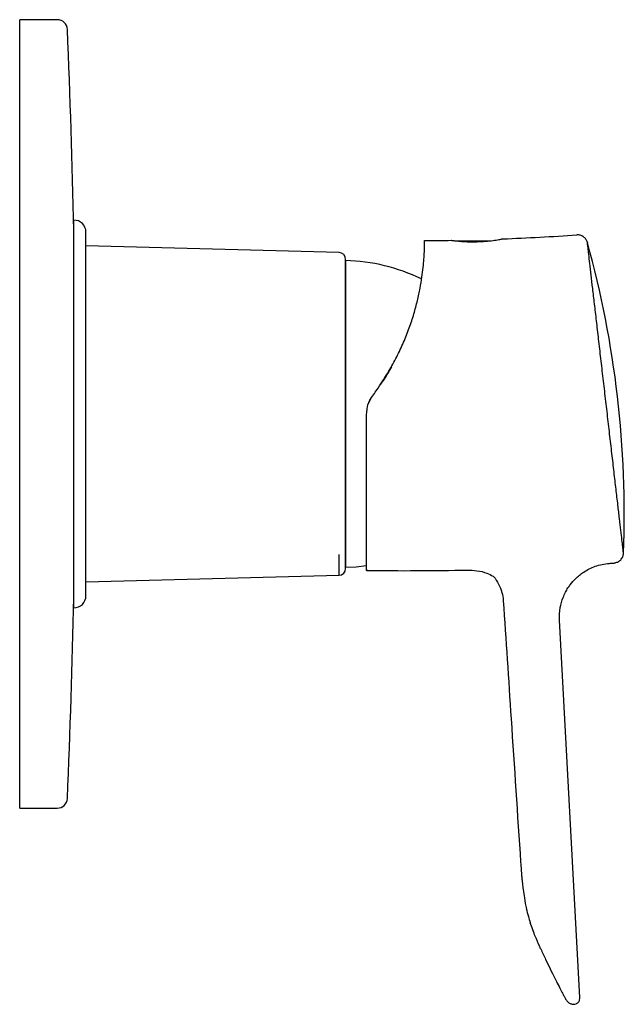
# Model space of a CAD drawing. Header units: millimetres. Extents: x 4071.069 to 4071.159, y 1936.008 to 1936.154.
import ezdxf

# ---------------------------------------------------------------- set-up
doc = ezdxf.new("R2010")
doc.units = ezdxf.units.MM
doc.layers.add('SANINDUSA', color=3, linetype='Continuous')

msp = doc.modelspace()

# ---------------------------------------------------------------- linework, layer by layer
at = {"layer": 'SANINDUSA'}
for p, q in [((4071.074606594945, 1936.154321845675), (4071.069042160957, 1936.154321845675)), ((4071.069042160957, 1936.09582184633), (4071.069042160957, 1936.154321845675)), ((4071.077060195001, 1936.09582184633), (4071.077060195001, 1936.124571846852)), ((4071.078860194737, 1936.09582184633), (4071.078860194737, 1936.122821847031)), ((4071.133523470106, 1936.121524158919), (4071.138926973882, 1936.121524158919)), ((4071.140660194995, 1936.121799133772), (4071.140542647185, 1936.1217768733)), ((4071.153219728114, 1936.121167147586), (4071.153208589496, 1936.121262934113)), ((4071.116386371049, 1936.119760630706), (4071.078860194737, 1936.120743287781)), ((4071.11736019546, 1936.118571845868), (4071.11736019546, 1936.073071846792)), ((4071.123768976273, 1936.102151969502), (4071.12414653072, 1936.102844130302)), ((4071.120677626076, 1936.097159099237), (4071.121041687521, 1936.098035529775)), ((4071.069042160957, 1936.037321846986), (4071.069042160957, 1936.09582184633)), ((4071.077060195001, 1936.067071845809), (4071.077060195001, 1936.09582184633)), ((4071.078860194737, 1936.06882184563), (4071.078860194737, 1936.09582184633)), ((4071.116386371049, 1936.071883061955), (4071.116386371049, 1936.074973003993)), ((4071.158566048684, 1936.075157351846), (4071.158564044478, 1936.075174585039)), ((4071.158564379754, 1936.075171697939), (4071.158566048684, 1936.075157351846)), ((4071.078860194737, 1936.07090040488), (4071.116386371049, 1936.071883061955)), ((4071.152107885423, 1936.009251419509), (4071.149068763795, 1936.065238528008)), ((4071.069042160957, 1936.037321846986), (4071.074606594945, 1936.037321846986))]:
    msp.add_line(p, q, dxfattribs=at)
at = {"layer": 'SANINDUSA', "flags": 128}
msp.add_lwpolyline([(4071.11736019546, 1936.073071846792), (4071.118920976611, 1936.073151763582), (4071.120466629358, 1936.073320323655)], dxfattribs=at)
at = {"layer": 'SANINDUSA'}
for centre, radius, start, end in [((4071.074606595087, 1936.15282184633), 0.0015, 2.483565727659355, 90), ((4069.760442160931, 1936.09582184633), 1.3169, 1.185679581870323, 2.483565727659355), ((4071.077109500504, 1936.12282184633), 0.001750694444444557, 0, 91.61385889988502), ((4071.126469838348, 1936.487815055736), 0.3662908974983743, 270.4067080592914, 271.0309292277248), ((4071.126469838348, 1936.487815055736), 0.3662908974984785, 272.2202327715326, 273.9427876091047), ((4071.007618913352, 1936.08098848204), 0.1510625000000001, 357.7930880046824, 15.46305281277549), ((4071.116360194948, 1936.118760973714), 0.001, 0, 88.50000000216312), ((4071.116753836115, 1936.091448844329), 0.02712977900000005, 64.10457832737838, 88.71931522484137), ((4071.126469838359, 1936.487815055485), 0.4152506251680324, 274.1442295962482, 274.2412499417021), ((4071.116360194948, 1936.072882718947), 0.001, 271.4999999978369, 0), ((4071.126469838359, 1936.487815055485), 0.4152506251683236, 269.1702289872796, 271.23335603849), ((4069.760442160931, 1936.09582184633), 1.3169, 357.5164342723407, 358.8143204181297), ((4071.077109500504, 1936.06882184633), 0.001750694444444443, 268.386141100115, 0), ((4071.074606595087, 1936.03882184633), 0.0015, 270, 357.5164342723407), ((4071.143364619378, 1936.029459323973), 0.0001789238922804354, 252.0358001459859, 278.2701624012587)]:
    msp.add_arc(centre, radius, start, end, dxfattribs=at)
for points, knots in [([(4071.123768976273, 1936.102151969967), (4071.124171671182, 1936.102864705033), (4071.1249782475, 1936.104292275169), (4071.125981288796, 1936.106459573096), (4071.12683198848, 1936.108601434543), (4071.127509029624, 1936.110679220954), (4071.128036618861, 1936.112654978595), (4071.128426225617, 1936.1144850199), (4071.128695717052, 1936.116133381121), (4071.128873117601, 1936.11758735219), (4071.128981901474, 1936.118861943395), (4071.129040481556, 1936.119920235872), (4071.129064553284, 1936.120733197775), (4071.129070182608, 1936.121384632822), (4071.129070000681, 1936.121478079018), (4071.129069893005, 1936.121533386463)], [0, 0, 0, 0, 0.07337056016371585, 0.1469572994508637, 0.2202974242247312, 0.2937435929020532, 0.3674388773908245, 0.4408995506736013, 0.5132363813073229, 0.5857881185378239, 0.6581445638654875, 0.7349084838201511, 0.8119007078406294, 0.8886707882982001, 1, 1, 1, 1]), ([(4071.133060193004, 1936.121583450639), (4071.133101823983, 1936.121577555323), (4071.133185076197, 1936.121565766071), (4071.133833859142, 1936.121485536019), (4071.13479164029, 1936.121401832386), (4071.13586404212, 1936.121360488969), (4071.136999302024, 1936.121371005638), (4071.138135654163, 1936.121436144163), (4071.139268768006, 1936.121563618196), (4071.140131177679, 1936.121699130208), (4071.140593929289, 1936.12178619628), (4071.140641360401, 1936.12179545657), (4071.140660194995, 1936.121799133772)], [0, 0, 0, 0, 0.1066198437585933, 0.2132147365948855, 0.3204432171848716, 0.4279080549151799, 0.4995018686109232, 0.6062195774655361, 0.712893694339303, 0.8206465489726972, 0.9287798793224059, 1, 1, 1, 1]), ([(4071.153207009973, 1936.121276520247), (4071.153147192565, 1936.121432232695), (4071.153023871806, 1936.121753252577), (4071.152644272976, 1936.122122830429), (4071.152169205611, 1936.122357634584), (4071.151825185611, 1936.122389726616), (4071.15165612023, 1936.122391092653)], [0, 0, 0, 0, 0.2425279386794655, 0.5000004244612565, 0.7574732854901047, 1, 1, 1, 1]), ([(4071.153208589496, 1936.121262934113), (4071.153206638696, 1936.121279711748), (4071.153203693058, 1936.121305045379), (4071.15320773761, 1936.12127028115), (4071.153209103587, 1936.121258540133)], [0, 0, 0, 0, 0.6622673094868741, 1, 1, 1, 1]), ([(4071.158564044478, 1936.075174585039), (4071.158557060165, 1936.075234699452), (4071.158542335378, 1936.075361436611), (4071.15846351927, 1936.076039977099), (4071.158342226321, 1936.077084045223), (4071.15817808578, 1936.078496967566), (4071.157975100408, 1936.080244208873), (4071.157736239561, 1936.08230022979), (4071.157466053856, 1936.08462574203), (4071.157168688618, 1936.087185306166), (4071.156849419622, 1936.089933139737), (4071.156513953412, 1936.092820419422), (4071.156167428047, 1936.095802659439), (4071.155816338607, 1936.098824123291), (4071.155466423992, 1936.101835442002), (4071.155123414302, 1936.104787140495), (4071.154793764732, 1936.107623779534), (4071.154482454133, 1936.110302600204), (4071.154195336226, 1936.112773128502), (4071.153937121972, 1936.114994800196), (4071.153711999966, 1936.11693171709), (4071.153524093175, 1936.118548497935), (4071.153377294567, 1936.119811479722), (4071.153270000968, 1936.120734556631), (4071.153236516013, 1936.121022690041), (4071.153219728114, 1936.121167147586)], [0, 0, 0, 0, 0.03959459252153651, 0.08347592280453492, 0.1269965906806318, 0.1706437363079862, 0.2143728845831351, 0.2578682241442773, 0.3016134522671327, 0.3452132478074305, 0.3888058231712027, 0.4325546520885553, 0.4760520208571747, 0.5197785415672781, 0.5634350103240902, 0.6069440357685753, 0.6507671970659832, 0.6942882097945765, 0.7379456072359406, 0.7816613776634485, 0.8251686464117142, 0.8689735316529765, 0.9125109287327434, 0.9561367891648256, 1, 1, 1, 1]), ([(4071.11736019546, 1936.07584362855), (4071.11736019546, 1936.076330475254), (4071.11736019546, 1936.077319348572), (4071.11736019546, 1936.079194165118), (4071.11736019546, 1936.081196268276), (4071.11736019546, 1936.083246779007), (4071.11736019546, 1936.085265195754), (4071.11736019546, 1936.087407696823), (4071.11736019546, 1936.089655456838), (4071.11736019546, 1936.091968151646), (4071.11736019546, 1936.094305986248), (4071.11736019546, 1936.09664272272), (4071.11736019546, 1936.099169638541), (4071.11736019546, 1936.101843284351), (4071.11736019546, 1936.104576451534), (4071.11736019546, 1936.107122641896), (4071.11736019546, 1936.109499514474), (4071.11736019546, 1936.111711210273), (4071.11736019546, 1936.113560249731), (4071.11736019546, 1936.115054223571), (4071.11736019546, 1936.116232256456), (4071.11736019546, 1936.117206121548), (4071.11736019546, 1936.117960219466), (4071.11736019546, 1936.118470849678), (4071.11736019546, 1936.118737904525), (4071.11736019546, 1936.118735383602), (4071.11736019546, 1936.118734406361)], [0, 0, 0, 0, 0.04640017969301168, 0.09424711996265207, 0.1434277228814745, 0.1818831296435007, 0.2203298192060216, 0.2596035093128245, 0.2988682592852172, 0.3381419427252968, 0.3774067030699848, 0.4158621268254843, 0.4543088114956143, 0.5034971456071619, 0.5513382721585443, 0.5977364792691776, 0.6441425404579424, 0.6919835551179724, 0.7411641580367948, 0.779619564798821, 0.8180662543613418, 0.8573399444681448, 0.8966046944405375, 0.9358783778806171, 0.9751431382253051, 0.9999999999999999, 0.9999999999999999, 0.9999999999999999, 0.9999999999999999]), ([(4071.121041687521, 1936.098035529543), (4071.121431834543, 1936.098576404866), (4071.122400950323, 1936.099919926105), (4071.123257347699, 1936.101317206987), (4071.123768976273, 1936.102151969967)], [0, 0, 0, 0, 0.4025804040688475, 1, 1, 1, 1]), ([(4071.124152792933, 1936.10279099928), (4071.123805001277, 1936.102183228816), (4071.123307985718, 1936.101314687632), (4071.122721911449, 1936.100476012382), (4071.122545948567, 1936.100224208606)], [0, 0, 0, 0, 0.699760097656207, 1, 1, 1, 1]), ([(4071.120456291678, 1936.095687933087), (4071.120503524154, 1936.096243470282), (4071.120573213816, 1936.097063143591), (4071.120927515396, 1936.097798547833), (4071.121041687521, 1936.098035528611)], [0, 0, 0, 0, 0.6777544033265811, 1, 1, 1, 1]), ([(4071.120456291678, 1936.072607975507), (4071.120456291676, 1936.072623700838), (4071.120456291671, 1936.072655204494), (4071.120456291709, 1936.072910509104), (4071.120456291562, 1936.073319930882), (4071.120456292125, 1936.073902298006), (4071.120456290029, 1936.074646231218), (4071.120456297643, 1936.075538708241), (4071.120456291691, 1936.076576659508), (4071.120456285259, 1936.077767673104), (4071.120456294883, 1936.079100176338), (4071.120456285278, 1936.080552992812), (4071.120456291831, 1936.082127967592), (4071.120456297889, 1936.08382587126), (4071.120456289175, 1936.085619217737), (4071.120456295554, 1936.087476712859), (4071.120456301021, 1936.089400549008), (4071.120456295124, 1936.091398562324), (4071.120456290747, 1936.093503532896), (4071.120456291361, 1936.094943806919), (4071.120456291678, 1936.095687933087)], [0, 0, 0, 0, 0.05401495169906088, 0.1082119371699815, 0.1624089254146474, 0.2181337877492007, 0.2738586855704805, 0.3280558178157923, 0.3822529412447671, 0.437979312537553, 0.4937056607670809, 0.5486589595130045, 0.6036121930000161, 0.6601639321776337, 0.716715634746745, 0.7716350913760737, 0.8265544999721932, 0.8830713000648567, 0.9395880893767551, 1, 1, 1, 1]), ([(4071.11736019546, 1936.0729092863), (4071.11736019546, 1936.07290207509), (4071.11736019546, 1936.072874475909), (4071.11736019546, 1936.073088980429), (4071.11736019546, 1936.073622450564), (4071.11736019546, 1936.074542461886), (4071.11736019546, 1936.075414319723), (4071.11736019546, 1936.07584362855)], [0, 0, 0, 0, 0.06956751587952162, 0.2662530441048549, 0.5178906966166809, 0.7626060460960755, 1, 1, 1, 1]), ([(4071.157178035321, 1936.073720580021), (4071.157352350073, 1936.073751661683), (4071.157713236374, 1936.073816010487), (4071.158169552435, 1936.0741520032), (4071.158489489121, 1936.074619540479), (4071.158541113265, 1936.074982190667), (4071.158566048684, 1936.075157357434)], [0, 0, 0, 0, 0.2415085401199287, 0.4999985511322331, 0.7584900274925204, 1, 1, 1, 1]), ([(4071.149068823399, 1936.065237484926), (4071.149076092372, 1936.065855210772), (4071.149089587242, 1936.067002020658), (4071.149500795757, 1936.068388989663), (4071.149935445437, 1936.069344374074), (4071.150297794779, 1936.069966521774), (4071.150768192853, 1936.07064326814), (4071.151504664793, 1936.071485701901), (4071.152721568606, 1936.072471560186), (4071.154092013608, 1936.073149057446), (4071.155399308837, 1936.073528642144), (4071.156114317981, 1936.073609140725), (4071.156478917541, 1936.073650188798)], [0, 0, 0, 0, 0.1487447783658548, 0.2761451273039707, 0.3460185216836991, 0.4024302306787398, 0.4499856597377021, 0.5452102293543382, 0.6720434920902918, 0.8262722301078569, 0.9114122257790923, 1, 1, 1, 1]), ([(4071.120456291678, 1936.072775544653), (4071.120456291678, 1936.07275248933), (4071.120456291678, 1936.07262369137), (4071.120456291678, 1936.072615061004), (4071.120456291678, 1936.072607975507)], [0, 0, 0, 0, 0.179003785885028, 1, 1, 1, 1]), ([(4071.135407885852, 1936.072660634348), (4071.135886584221, 1936.072644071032), (4071.136871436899, 1936.072609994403), (4071.138175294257, 1936.072289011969), (4071.138927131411, 1936.071898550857), (4071.139229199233, 1936.071741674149), (4071.139254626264, 1936.071728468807), (4071.139280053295, 1936.071715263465), (4071.139305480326, 1936.071702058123)], [0, 0, 0, 0, 0.3613393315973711, 0.743403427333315, 1, 1, 1, 1.021599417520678, 1.021599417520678, 1.021599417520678, 1.021599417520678]), ([(4071.139305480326, 1936.071702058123), (4071.139591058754, 1936.071372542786), (4071.14008514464, 1936.070603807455), (4071.140589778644, 1936.069358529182), (4071.14069438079, 1936.06851455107), (4071.14074507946, 1936.068105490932)], [0.2310713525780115, 0.2310713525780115, 0.2310713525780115, 0.2310713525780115, 0.4928054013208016, 0.7541724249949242, 1, 1, 1, 1]), ([(4071.14074507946, 1936.068105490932), (4071.141128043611, 1936.062308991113), (4071.141984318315, 1936.049344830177), (4071.14284082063, 1936.036381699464), (4071.143309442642, 1936.029289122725)], [0, 0, 0, 0, 0.4528654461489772, 0.9999999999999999, 0.9999999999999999, 0.9999999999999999, 0.9999999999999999]), ([(4071.143309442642, 1936.029289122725), (4071.143334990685, 1936.028920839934), (4071.143381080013, 1936.028256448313), (4071.14345650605, 1936.027369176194), (4071.143521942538, 1936.026687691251), (4071.143593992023, 1936.026007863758), (4071.143698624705, 1936.025131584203), (4071.143874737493, 1936.023871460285), (4071.144058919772, 1936.022933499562), (4071.144163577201, 1936.022400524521)], [0, 0, 0, 0, 0.157950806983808, 0.2849473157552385, 0.3809438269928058, 0.4511227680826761, 0.5780517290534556, 0.760237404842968, 1, 1, 1, 1]), ([(4071.144155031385, 1936.022440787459), (4071.144250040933, 1936.022045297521), (4071.144418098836, 1936.021345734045), (4071.144637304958, 1936.020623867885), (4071.144732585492, 1936.020310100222)], [0, 0, 0, 0, 0.5653381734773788, 1, 1, 1, 1]), ([(4071.146294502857, 1936.016445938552), (4071.146247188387, 1936.016555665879), (4071.145979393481, 1936.017176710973), (4071.145430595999, 1936.018388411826), (4071.144979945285, 1936.019624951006), (4071.144732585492, 1936.020310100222)], [0, 0, 0, 0, 0.08818791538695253, 0.4991342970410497, 1, 1, 1, 1]), ([(4071.146294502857, 1936.016445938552), (4071.146537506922, 1936.015919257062), (4071.147022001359, 1936.014869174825), (4071.147708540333, 1936.013442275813), (4071.148340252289, 1936.012162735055), (4071.148897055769, 1936.011063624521), (4071.14936028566, 1936.010167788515), (4071.149707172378, 1936.009507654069), (4071.1499332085, 1936.009082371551), (4071.149962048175, 1936.009028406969), (4071.149976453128, 1936.00900145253)], [0, 0, 0, 0, 0.1256149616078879, 0.2504474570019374, 0.3761924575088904, 0.500654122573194, 0.6252437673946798, 0.7504797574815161, 0.8753686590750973, 0.9999999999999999, 0.9999999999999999, 0.9999999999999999, 0.9999999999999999]), ([(4071.149976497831, 1936.009001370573), (4071.150051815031, 1936.008883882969), (4071.150205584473, 1936.008644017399), (4071.150554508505, 1936.008385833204), (4071.150918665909, 1936.008232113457), (4071.151162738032, 1936.008223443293), (4071.151261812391, 1936.008219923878)], [0, 0, 0, 0, 0.2635053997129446, 0.537979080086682, 0.8124553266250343, 1, 1, 1, 1]), ([(4071.151261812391, 1936.008219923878), (4071.151288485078, 1936.008218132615), (4071.15148059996, 1936.008249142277), (4071.151706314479, 1936.008386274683), (4071.151859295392, 1936.00852382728), (4071.151979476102, 1936.008690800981), (4071.152091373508, 1936.008930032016), (4071.152101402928, 1936.009124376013), (4071.152107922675, 1936.009250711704)], [0, 0, 0, 0, 0.2394553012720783, 0.3683586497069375, 0.4999997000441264, 0.6316399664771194, 0.7605430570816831, 1, 1, 1, 1])]:
    msp.add_open_spline(points, degree=3, knots=knots, dxfattribs=at)

doc.saveas('drawing.dxf')
